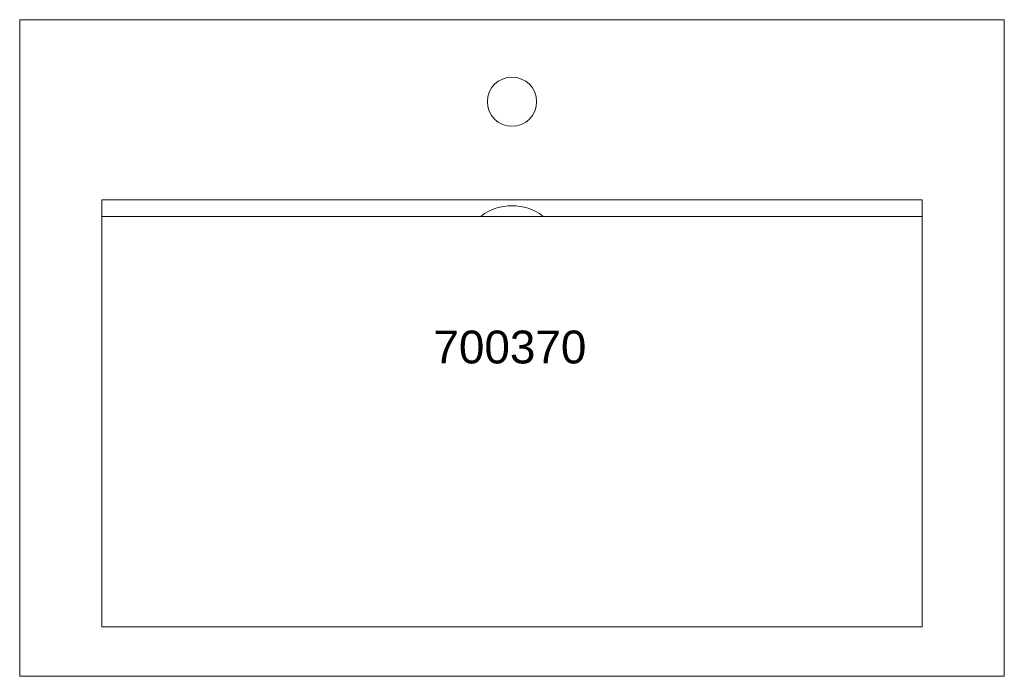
# Model space of a CAD drawing. Header units: millimetres. Extents: x 2168 to 2768, y 253 to 653.
import ezdxf

# ---------------------------------------------------------------- set-up
doc = ezdxf.new("R2010")
doc.units = ezdxf.units.MM
doc.layers.add('P-SANR-FIXT', color=6, linetype='Continuous', lineweight=18)
doc.layers.add('P-SANR-FIXT-IDEN', color=2, linetype='Continuous', lineweight=9)
doc.styles.add('Arial', font='arial.ttf', dxfattribs={"height": 20})

# ---------------------------------------------------------------- blocks, each defined once
blk = doc.blocks.new('DBLTD_Duten_WallHungWashBasins_700370 - Wall Mounted Basin-458280-Level 0')
at = {"layer": 'P-SANR-FIXT'}
for p, q in [((425, 545), (-175, 545)), ((-175, 545), (-175, 145)), ((425, 145), (425, 545)), ((-125, 254.81), (-125, 514.78)), ((-125, 514.78), (375, 514.78)), ((375, 514.78), (375, 254.81)), ((375, 264.81), (-125, 264.81)), ((375, 254.81), (-125, 254.81)), ((-175, 145), (325, 145)), ((325, 145), (425, 145))]:
    blk.add_line(p, q, dxfattribs=at)
for centre, radius, start, end in [((125, 289.81), 31.5, 233.17219, 306.82781), ((125, 194.95), 15, 0, 180), ((125, 194.95), 15, 180, 360)]:
    blk.add_arc(centre, radius, start, end, dxfattribs=at)

msp = doc.modelspace()

# ---------------------------------------------------------------- block references
at = {"layer": 'P-SANR-FIXT', "rotation": 180}
msp.add_blockref('DBLTD_Duten_WallHungWashBasins_700370 - Wall Mounted Basin-458280-Level 0', (2592.55, 797.68), dxfattribs=at)

# ---------------------------------------------------------------- texts
at = {"layer": 'P-SANR-FIXT-IDEN', "insert": (2419.66, 463.28), "char_height": 20, "width": 115.443, "attachment_point": 1, "style": 'Arial'}
msp.add_mtext('700370', dxfattribs=at)

doc.saveas('drawing.dxf')
